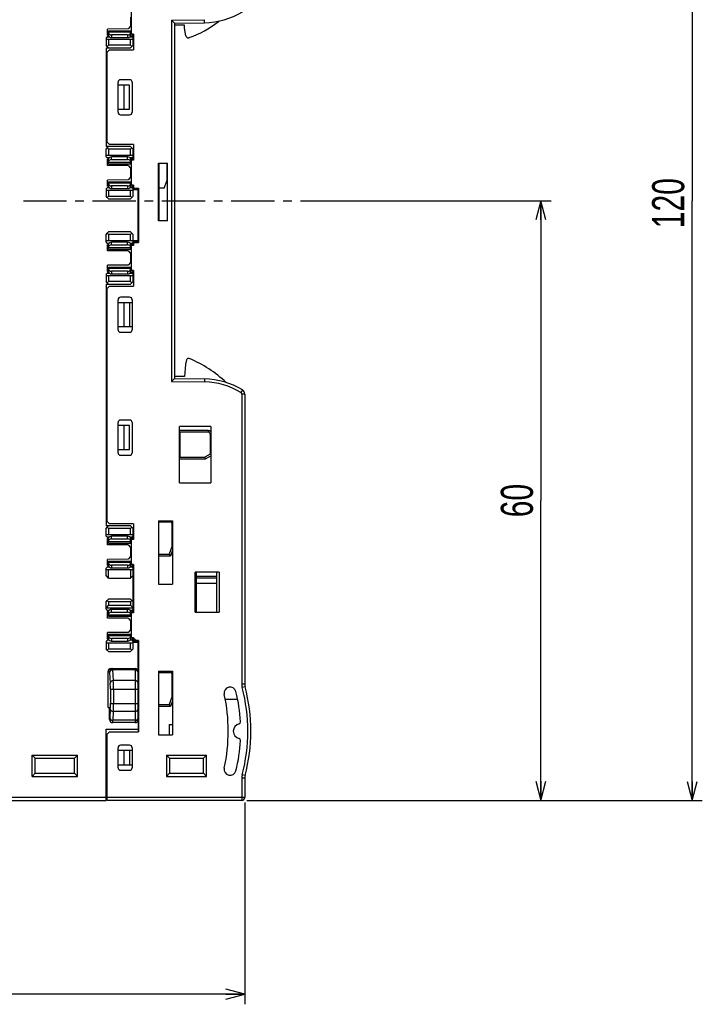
# Model space of a CAD drawing. Extents: x 0 to 183, y 0 to 176.
# Tile 29 of 32: x 115 to 183, y 0 to 98. Entities that reach past the tile are written whole.
import ezdxf

# ---------------------------------------------------------------- set-up
doc = ezdxf.new("R2010")
doc.units = 0
doc.header["$LTSCALE"] = 11.495753
doc.header["$MEASUREMENT"] = 0
doc.linetypes.add('CENTER', pattern=[0.6, 0.375, -0.075, 0.075, -0.075])
doc.layers.get('0').update_dxf_attribs({"linetype": 'CONTINUOUS'})
doc.layers.add('DEFAULT_1', color=7, linetype='CENTER')
doc.styles.add('TEXTSTYLE_2', font='txt', dxfattribs={"width": 0.7})
doc.dimstyles.new('DIMSTYLE_1', dxfattribs={"dimtxt": 3.2, "dimasz": 1.9, "dimexe": 1, "dimexo": 0.5, "dimgap": 0.8, "dimtad": 1, "dimdec": 3, "dimtxsty": 'TEXTSTYLE_2', "dimblk": 'OPEN', "dimblk1": 'OPEN', "dimblk2": 'OPEN', "dimcen": 0.09, "dimazin": 3, "dimtp": 0.001969, "dimtm": 0.001969, "dimtfac": 1, "dimtdec": 3, "dimtofl": 0, "dimtmove": 0, "dimatfit": 3, "dimtolj": 1})

# ---------------------------------------------------------------- blocks, each defined once
blk = doc.blocks.new('_OPEN')
at = {"color": 0, "linetype": 'BYBLOCK'}
for p, q in [((0, 0), (-1, 0.263)), ((-1, -0.263), (0, 0)), ((-1, 0), (0, 0))]:
    blk.add_line(p, q, dxfattribs=at)
blk = doc.blocks.new('*D1')
at = {"color": 2, "linetype": 'CONTINUOUS'}
for p, q in [((62, 25.641), (62, 1.833)), ((137.525, 20.15), (137.525, 1.833)), ((62, 1.833), (62, 0.033)), ((62, 1.033), (99.762, 1.033)), ((137.525, 1.033), (99.762, 1.033)), ((137.525, 1.833), (137.525, 0.033))]:
    blk.add_line(p, q, dxfattribs=at)
at = {"color": 2, "linetype": 'CONTINUOUS', "xscale": 1.9, "yscale": 1.9, "zscale": 1.9, "rotation": 180}
blk.add_blockref('_OPEN', (62, 1.033), dxfattribs=at)
at = {"color": 2, "linetype": 'CONTINUOUS', "xscale": 1.9, "yscale": 1.9, "zscale": 1.9}
blk.add_blockref('_OPEN', (137.525, 1.033), dxfattribs=at)
at = {"color": 2, "linetype": 'CONTINUOUS', "insert": (99.762, 5.033), "char_height": 3.2, "width": 4.48, "attachment_point": 2, "style": 'TEXTSTYLE_2'}
blk.add_mtext('76', dxfattribs=at)
blk = doc.blocks.new('*D3')
at = {"color": 2, "linetype": 'CONTINUOUS'}
for p, q in [((137.725, 139.851), (181.3, 139.851)), ((181.3, 139.851), (183.1, 139.851)), ((182.1, 139.851), (182.1, 80.101)), ((182.1, 20.351), (182.1, 80.101)), ((137.725, 20.351), (181.3, 20.351)), ((181.3, 20.351), (183.1, 20.351))]:
    blk.add_line(p, q, dxfattribs=at)
at = {"color": 2, "linetype": 'CONTINUOUS', "xscale": 1.9, "yscale": 1.9, "zscale": 1.9}
for p, rotation in [((182.1, 139.851), 90), ((182.1, 20.351), 270)]:
    blk.add_blockref('_OPEN', p, dxfattribs=dict(at, rotation=rotation))
at = {"color": 2, "linetype": 'CONTINUOUS', "insert": (178.1, 79.868), "char_height": 3.2, "width": 6.72, "attachment_point": 2, "rotation": 90, "style": 'TEXTSTYLE_2'}
blk.add_mtext('120', dxfattribs=at)
blk = doc.blocks.new('*D4')
at = {"color": 2, "linetype": 'CONTINUOUS'}
for p, q in [((146.934, 80.105), (166.228, 80.105)), ((166.228, 80.105), (168.028, 80.105)), ((167.028, 80.105), (167.028, 50.23)), ((167.028, 20.355), (167.028, 50.23)), ((137.725, 20.355), (166.228, 20.355)), ((166.228, 20.355), (168.028, 20.355))]:
    blk.add_line(p, q, dxfattribs=at)
at = {"color": 2, "linetype": 'CONTINUOUS', "xscale": 1.9, "yscale": 1.9, "zscale": 1.9}
for p, rotation in [((167.028, 80.105), 90), ((167.028, 20.355), 270)]:
    blk.add_blockref('_OPEN', p, dxfattribs=dict(at, rotation=rotation))
at = {"color": 2, "linetype": 'CONTINUOUS', "insert": (163.028, 50.23), "char_height": 3.2, "width": 4.48, "attachment_point": 2, "rotation": 90, "style": 'TEXTSTYLE_2'}
blk.add_mtext('60', dxfattribs=at)

msp = doc.modelspace()

# ---------------------------------------------------------------- linework, layer by layer
at = {"color": 7, "linetype": 'CONTINUOUS'}
for p, q in [((126.1996, 99.2007), (126.1996, 96.7002)), ((126.1496, 98.4007), (126.1496, 97.5009)), ((130.2248, 98.0955), (133.5194, 98.1527)), ((133.5249, 97.853), (133.5194, 98.1527)), ((125.8905, 97.2418), (123.8493, 97.2239)), ((123.8493, 96.6003), (123.8493, 97.2239)), ((126.1496, 97.5009), (125.8905, 97.2418)), ((126.1496, 97.5505), (126.1996, 97.5505)), ((130.5245, 97.8006), (130.2248, 98.0955)), ((130.2248, 98.0955), (130.2248, 62.106)), ((130.5249, 97.8006), (133.5249, 97.853)), ((130.5249, 97.8006), (130.5249, 62.4009)), ((131.5247, 97.6008), (130.5249, 97.6008)), ((131.525, 97.3004), (131.5247, 97.6008)), ((131.6559, 96.5569), (131.525, 97.3004)), ((123.9492, 96.6003), (123.6998, 96.3509)), ((123.6998, 96.3509), (123.6998, 95.6005)), ((123.6998, 96.2007), (126.3997, 96.2007)), ((123.8032, 96.4543), (124.0075, 96.4543)), ((123.8493, 96.9944), (123.9496, 96.971)), ((123.8493, 96.7774), (123.9496, 96.776)), ((123.8493, 96.7002), (123.9496, 96.7002)), ((123.9496, 96.6003), (123.8493, 96.6003)), ((123.9479, 96.8697), (123.9479, 96.971)), ((123.9496, 97.0523), (126.1996, 97.0523)), ((123.9496, 97.0523), (123.9496, 96.5679)), ((126.1496, 96.9007), (123.9496, 96.9007)), ((123.9496, 96.2007), (123.9496, 95.6005)), ((125.8496, 96.6437), (124.2493, 96.6437)), ((124.2493, 96.6437), (124.2493, 96.375)), ((124.2493, 96.375), (125.8496, 96.375)), ((125.8496, 96.6437), (125.8496, 96.375)), ((126.0914, 96.4543), (126.296, 96.4543)), ((126.1496, 96.5679), (126.1496, 97.0523)), ((126.1496, 96.703), (126.1996, 96.703)), ((126.1496, 95.6005), (126.1496, 96.2007)), ((126.1499, 96.6003), (126.296, 96.4543)), ((126.4497, 96.7002), (126.1582, 96.7002)), ((126.1582, 96.7002), (126.1582, 96.5921)), ((126.3997, 96.3509), (126.296, 96.4543)), ((126.3494, 96.7002), (126.3494, 96.4012)), ((126.4497, 96.3509), (126.3997, 96.3509)), ((126.3997, 95.6005), (126.3997, 96.3509)), ((126.4497, 96.2503), (126.3997, 96.2503)), ((126.4497, 96.7002), (126.4497, 95.1506)), ((123.8249, 95.4758), (123.6998, 95.6005)), ((123.6998, 95.3504), (126.1496, 95.3504)), ((123.6998, 95.3504), (123.6998, 85.5002)), ((123.8249, 95.4758), (123.9496, 95.6005)), ((123.8249, 95.4758), (123.9496, 95.3504)), ((126.1496, 95.6005), (123.9496, 95.6005)), ((126.2747, 95.4758), (126.1496, 95.6005)), ((126.2747, 95.4758), (126.1496, 95.3504)), ((126.2747, 95.4758), (126.3997, 95.6005)), ((123.7997, 94.5236), (123.6998, 94.5229)), ((124.0498, 95.1506), (123.7997, 94.9005)), ((123.7997, 85.9508), (123.7997, 94.9005)), ((124.0498, 95.1506), (126.4497, 95.1506)), ((123.6998, 94.0875), (123.7997, 94.0875)), ((123.6998, 92.6667), (123.7997, 92.666)), ((123.7997, 92.4524), (123.6998, 92.4538)), ((123.6998, 92.3256), (123.7997, 92.3256)), ((124.8997, 88.9254), (124.8997, 91.9253)), ((126.0397, 91.6256), (124.8997, 91.6256)), ((126.0497, 92.1754), (125.1499, 92.1754)), ((125.4999, 89.2257), (125.4999, 91.6256)), ((126.0397, 89.2257), (126.0397, 91.6256)), ((126.2998, 91.9253), (126.2998, 88.9254)), ((123.7997, 88.5257), (123.6998, 88.5257)), ((124.8997, 89.2257), (126.0397, 89.2257)), ((125.1499, 88.6752), (126.0497, 88.6752)), ((126.1496, 85.5002), (123.6998, 85.5002)), ((123.6998, 85.2508), (123.8249, 85.3755)), ((123.7997, 85.9508), (124.0498, 85.7007)), ((123.8249, 85.3755), (123.9496, 85.5002)), ((123.9496, 85.2508), (123.8249, 85.3755)), ((126.4497, 85.7007), (124.0498, 85.7007)), ((126.2747, 85.3755), (126.1496, 85.5002)), ((126.2747, 85.3755), (126.1496, 85.2508)), ((126.2747, 85.3755), (126.3997, 85.2508)), ((126.4497, 85.7007), (126.4497, 84.1504)), ((123.6998, 84.5005), (123.6998, 85.2508)), ((123.6998, 84.6507), (126.3997, 84.6507)), ((123.8032, 84.3971), (123.6998, 84.5005)), ((124.0075, 84.3971), (123.8032, 84.3971)), ((123.9492, 84.2511), (123.8032, 84.3971)), ((126.1496, 85.2508), (123.9496, 85.2508)), ((123.9496, 85.2508), (123.9496, 84.6507)), ((125.8496, 84.4757), (124.2493, 84.4757)), ((124.2493, 84.2076), (124.2493, 84.4757)), ((125.8496, 84.2076), (125.8496, 84.4757)), ((126.296, 84.3971), (126.0914, 84.3971)), ((126.1496, 84.6507), (126.1496, 85.2508)), ((126.1499, 84.2511), (126.296, 84.3971)), ((126.3997, 84.5005), (126.296, 84.3971)), ((126.3494, 84.1504), (126.3494, 84.4502)), ((126.3997, 84.5005), (126.3997, 85.2508)), ((126.4497, 84.6004), (126.3997, 84.6004)), ((126.4497, 84.5005), (126.3997, 84.5005)), ((123.9496, 84.2503), (123.8493, 84.2503)), ((123.8493, 83.6275), (123.8493, 84.2503)), ((123.9496, 84.1504), (123.8493, 84.1504)), ((123.8493, 84.074), (123.9496, 84.0747)), ((123.9496, 83.8804), (123.8493, 83.8562)), ((125.8905, 83.6096), (123.8493, 83.6275)), ((123.9479, 83.9816), (123.9479, 83.8804)), ((123.9496, 83.7984), (123.9496, 84.2827)), ((123.9496, 83.9506), (126.1496, 83.9506)), ((123.9496, 83.7984), (126.1996, 83.7984)), ((124.2493, 84.2076), (125.8496, 84.2076)), ((125.8905, 83.6096), (126.1496, 83.3505)), ((126.1496, 83.7984), (126.1496, 84.2827)), ((126.1996, 84.1484), (126.1496, 84.1484)), ((126.1582, 84.1504), (126.1582, 84.2586)), ((126.1582, 84.1504), (126.1992, 84.1504)), ((126.4497, 84.1504), (126.1996, 84.1504)), ((126.1996, 84.1504), (126.1996, 81.6507)), ((128.9246, 83.8507), (129.8248, 83.8507)), ((128.9246, 78.1009), (128.9246, 83.8507)), ((128.9746, 83.8507), (128.9746, 78.1009)), ((129.7749, 82.175), (129.7749, 83.8507)), ((129.8248, 78.1009), (129.8248, 83.8507)), ((126.1496, 82.4506), (125.8905, 82.1916)), ((126.1496, 83.3505), (126.1496, 82.4506)), ((126.1496, 83.3009), (126.1996, 83.3009)), ((126.1496, 82.5003), (126.1996, 82.5003)), ((123.9492, 81.5501), (123.8032, 81.404)), ((125.8905, 82.1916), (123.8493, 82.1736)), ((123.8493, 81.5508), (123.8493, 82.1736)), ((123.8493, 81.9449), (123.9496, 81.9208)), ((123.8493, 81.7272), (123.9496, 81.7265)), ((123.8493, 81.6507), (123.9496, 81.6507)), ((123.9496, 81.5508), (123.8493, 81.5508)), ((123.9479, 81.8195), (123.9479, 81.9208)), ((123.9496, 82.0028), (126.1996, 82.0028)), ((123.9496, 82.0028), (123.9496, 81.5184)), ((126.1496, 81.8505), (123.9496, 81.8505)), ((125.8496, 81.5935), (124.2493, 81.5935)), ((124.2493, 81.5935), (124.2493, 81.3255)), ((125.8496, 81.5935), (125.8496, 81.3255)), ((126.1496, 81.5184), (126.1496, 82.0028)), ((126.1496, 81.6527), (126.1996, 81.6527)), ((126.1499, 81.5501), (126.296, 81.404)), ((126.4497, 81.6507), (126.1582, 81.6507)), ((126.1582, 81.6507), (126.1582, 81.5425)), ((126.3494, 81.6507), (126.3494, 81.351)), ((126.4497, 81.6507), (126.4497, 81.3503)), ((129.4748, 81.3503), (129.7749, 82.175)), ((123.8032, 81.404), (123.6998, 81.3007)), ((123.6998, 81.3007), (123.6998, 80.5503)), ((123.6998, 81.1505), (126.3997, 81.1505)), ((123.8249, 80.4256), (123.6998, 80.5503)), ((124.0075, 81.404), (123.8032, 81.404)), ((123.8249, 80.4256), (123.9496, 80.5503)), ((123.9496, 81.1505), (123.9496, 80.5503)), ((123.9496, 80.5503), (126.1496, 80.5503)), ((124.2493, 81.3255), (125.8496, 81.3255)), ((126.296, 81.404), (126.0914, 81.404)), ((126.1496, 80.5503), (126.1496, 81.1505)), ((126.2747, 80.4256), (126.1496, 80.5503)), ((126.2747, 80.4256), (126.3997, 80.5503)), ((126.3997, 81.3007), (126.296, 81.404)), ((126.8996, 81.2008), (126.3994, 81.2008)), ((126.7494, 81.3007), (126.3997, 81.3007)), ((126.3997, 80.5503), (126.3997, 81.3007)), ((126.4497, 81.3503), (126.9499, 81.3503)), ((126.7494, 81.3503), (126.7494, 81.3007)), ((126.8996, 75.9504), (126.8996, 81.3503)), ((126.9499, 81.3503), (126.9499, 75.9504)), ((129.4748, 81.3503), (128.9746, 81.3503)), ((123.8249, 80.4256), (123.9496, 80.3009)), ((123.9496, 80.3009), (126.1496, 80.3009)), ((126.2747, 80.4256), (126.1496, 80.3009)), ((129.8248, 78.1009), (128.9246, 78.1009)), ((123.6998, 76.7504), (123.8249, 76.8758)), ((123.6998, 76.0007), (123.6998, 76.7504)), ((123.8249, 76.8758), (123.9496, 77.0005)), ((123.9496, 76.7504), (123.8249, 76.8758)), ((126.1496, 77.0005), (123.9496, 77.0005)), ((126.1496, 76.7504), (123.9496, 76.7504)), ((123.9496, 76.7504), (123.9496, 76.1503)), ((126.2747, 76.8758), (126.1496, 77.0005)), ((126.1496, 76.7504), (126.2747, 76.8758)), ((126.1496, 76.1503), (126.1496, 76.7504)), ((126.3997, 76.7504), (126.2747, 76.8758)), ((126.3997, 76.0007), (126.3997, 76.7504)), ((123.6998, 76.1503), (126.3997, 76.1503)), ((123.8032, 75.8967), (123.6998, 76.0007)), ((123.8032, 75.8967), (124.0075, 75.8967)), ((123.9492, 75.7513), (123.8032, 75.8967)), ((123.9496, 75.7506), (123.8493, 75.7506)), ((123.8493, 75.1271), (123.8493, 75.7506)), ((123.9496, 75.6507), (123.8493, 75.6507)), ((123.8493, 75.5742), (123.9496, 75.5749)), ((123.9496, 75.2986), (123.9496, 75.783)), ((125.8496, 75.9759), (124.2493, 75.9759)), ((124.2493, 75.7079), (124.2493, 75.9759)), ((124.2493, 75.7079), (125.8496, 75.7079)), ((125.8496, 75.7079), (125.8496, 75.9759)), ((126.0914, 75.8967), (126.296, 75.8967)), ((126.1496, 75.2986), (126.1496, 75.783)), ((126.1996, 75.6486), (126.1496, 75.6486)), ((126.1499, 75.7506), (126.296, 75.8967)), ((126.1582, 75.6507), (126.1582, 75.7589)), ((126.1582, 75.6507), (126.1992, 75.6507)), ((126.4497, 75.6507), (126.1996, 75.6507)), ((126.1996, 75.6507), (126.1996, 73.1503)), ((126.3997, 76.0007), (126.296, 75.8967)), ((126.3494, 75.6507), (126.3494, 75.9504)), ((126.8996, 76.1006), (126.3994, 76.1006)), ((126.7994, 76.0007), (126.3997, 76.0007)), ((126.4497, 75.9504), (126.9499, 75.9504)), ((126.4497, 75.9504), (126.4497, 75.6507)), ((126.7994, 75.9504), (126.7994, 76.0007)), ((123.9496, 75.3806), (123.8493, 75.3565)), ((125.8905, 75.1091), (123.8493, 75.1271)), ((123.9479, 75.4819), (123.9479, 75.3799)), ((123.9496, 75.4509), (126.1496, 75.4509)), ((123.9496, 75.2986), (126.1996, 75.2986)), ((125.8905, 75.1091), (126.1496, 74.8508)), ((126.1496, 74.8508), (126.1496, 73.9509)), ((126.1496, 74.8005), (126.1996, 74.8005)), ((125.8905, 73.6918), (123.8493, 73.6739)), ((123.8493, 73.0504), (123.8493, 73.6739)), ((126.1496, 73.9509), (125.8905, 73.6918)), ((126.1496, 74.0005), (126.1996, 74.0005)), ((123.8032, 72.9043), (123.6998, 72.8002)), ((123.6998, 72.8002), (123.6998, 72.0506)), ((123.6998, 72.6507), (126.3997, 72.6507)), ((123.9492, 73.0497), (123.8032, 72.9043)), ((123.8032, 72.9043), (124.0075, 72.9043)), ((123.8493, 73.4444), (123.9496, 73.4204)), ((123.8493, 73.2274), (123.9496, 73.226)), ((123.8493, 73.1503), (123.9496, 73.1503)), ((123.9496, 73.0504), (123.8493, 73.0504)), ((123.9479, 73.3197), (123.9479, 73.421)), ((123.9496, 73.5023), (126.1996, 73.5023)), ((123.9496, 73.5023), (123.9496, 73.018)), ((126.1496, 73.3507), (123.9496, 73.3507)), ((123.9496, 72.6507), (123.9496, 72.0506)), ((125.8496, 73.0938), (124.2493, 73.0938)), ((124.2493, 73.0938), (124.2493, 72.825)), ((124.2493, 72.825), (125.8496, 72.825)), ((125.8496, 73.0938), (125.8496, 72.825)), ((126.0914, 72.9043), (126.296, 72.9043)), ((126.1496, 73.018), (126.1496, 73.5023)), ((126.1496, 73.1523), (126.1996, 73.1523)), ((126.1496, 72.0506), (126.1496, 72.6507)), ((126.1499, 73.0504), (126.296, 72.9043)), ((126.4497, 73.1503), (126.1582, 73.1503)), ((126.1582, 73.1503), (126.1582, 73.0421)), ((126.3997, 72.8002), (126.296, 72.9043)), ((126.3494, 73.1503), (126.3494, 72.8505)), ((126.4497, 72.8002), (126.3997, 72.8002)), ((126.3997, 72.0506), (126.3997, 72.8002)), ((126.4497, 72.7003), (126.3997, 72.7003)), ((126.4497, 73.1503), (126.4497, 71.6007)), ((123.8249, 71.9259), (123.6998, 72.0506)), ((123.6998, 71.8005), (126.1496, 71.8005)), ((123.6998, 71.8005), (123.6998, 47.7006)), ((123.8249, 71.9259), (123.9496, 72.0506)), ((123.8249, 71.9259), (123.9496, 71.8005)), ((126.1496, 72.0506), (123.9496, 72.0506)), ((126.2747, 71.9259), (126.1496, 72.0506)), ((126.2747, 71.9259), (126.1496, 71.8005)), ((126.2747, 71.9259), (126.3997, 72.0506)), ((124.0498, 71.6007), (123.7997, 71.3505)), ((123.7997, 48.1506), (123.7997, 71.3505)), ((124.0498, 71.6007), (126.4497, 71.6007)), ((123.6998, 69.9753), (123.7997, 69.9753)), ((124.8997, 67.2509), (124.8997, 70.2509)), ((124.8997, 69.9753), (126.2998, 69.9753)), ((126.0497, 70.5003), (125.1499, 70.5003)), ((125.4999, 67.5754), (125.4999, 69.9753)), ((126.0397, 69.9753), (126.0397, 67.5754)), ((126.2998, 70.2509), (126.2998, 67.2509)), ((123.7997, 67.5754), (123.6998, 67.5754)), ((123.7997, 66.7217), (123.6998, 66.7196)), ((124.8997, 67.5754), (126.2998, 67.5754)), ((125.1499, 67.0007), (126.0497, 67.0007)), ((131.6018, 63.7789), (131.5247, 62.6007)), ((131.7248, 64.2523), (131.6094, 63.8216)), ((123.7997, 62.7047), (123.6998, 62.7061)), ((130.5245, 62.4002), (130.2248, 62.106)), ((130.2248, 62.106), (133.5194, 62.0481)), ((131.5247, 62.6007), (130.5249, 62.6007)), ((130.5249, 62.4009), (133.5249, 62.3485)), ((133.5249, 62.3485), (133.5194, 62.0481)), ((137.2842, 61.2612), (137.1285, 61.0049)), ((123.7997, 60.2049), (123.6998, 60.2064)), ((137.5246, 60.834), (137.2246, 60.834)), ((137.2246, 60.834), (137.2246, 31.9242)), ((137.5246, 60.834), (137.5246, 31.9242)), ((123.7997, 59.2045), (123.6998, 59.2066)), ((123.6998, 58.4259), (123.7997, 58.4259)), ((124.8997, 55.0008), (124.8997, 58.0008)), ((126.0497, 58.2509), (125.1499, 58.2509)), ((126.2998, 58.0008), (126.2998, 55.0008)), ((126.0397, 57.7259), (124.8997, 57.7259)), ((125.4999, 55.3253), (125.4999, 57.7259)), ((126.0397, 55.3253), (126.0397, 57.7259)), ((134.1247, 57.6005), (131.0248, 57.6005)), ((131.0248, 52.0008), (131.0248, 57.6005)), ((133.8749, 57.2008), (131.0248, 57.2008)), ((131.0248, 57.1003), (131.0744, 57.0506)), ((133.8749, 57.0506), (131.0747, 57.0506)), ((131.0747, 54.5509), (131.0747, 57.0506)), ((133.8749, 57.2008), (133.8749, 57.0506)), ((134.1247, 57.6005), (134.1247, 52.0008)), ((134.1243, 56.8508), (134.0747, 56.8508)), ((134.0747, 56.8508), (134.0747, 54.8506)), ((124.8997, 55.3253), (126.0397, 55.3253)), ((123.7997, 54.6253), (123.6998, 54.6253)), ((125.1499, 54.7507), (126.0497, 54.7507)), ((131.0248, 54.5006), (131.0744, 54.5502)), ((131.0248, 54.4007), (133.5951, 54.4007)), ((131.0747, 54.5509), (133.5552, 54.5509)), ((134.0747, 54.8506), (133.5552, 54.5509)), ((133.5951, 54.4007), (133.5552, 54.5502)), ((133.5951, 54.4007), (134.1247, 54.7059)), ((134.1243, 54.8217), (134.0747, 54.8506)), ((123.7997, 53.8963), (123.6998, 53.8949)), ((123.7997, 51.2794), (123.6998, 51.276)), ((131.0248, 52.0008), (134.1247, 52.0008)), ((123.6998, 48.8251), (123.7997, 48.8217)), ((123.7997, 48.555), (123.6998, 48.5564)), ((123.7997, 48.1506), (124.0498, 47.9004)), ((128.9246, 48.227), (130.3247, 48.2264)), ((128.9246, 48.227), (128.9246, 41.9005)), ((128.9246, 48.1506), (130.3247, 48.1506)), ((128.9746, 41.9005), (128.9746, 48.1499)), ((128.9746, 48.1003), (130.0746, 48.1003)), ((130.0746, 48.1003), (130.0746, 48.1499)), ((130.3247, 48.2264), (130.3247, 41.9005)), ((126.1496, 47.7006), (123.6998, 47.7006)), ((123.6998, 47.4505), (123.8249, 47.5753)), ((123.6998, 46.7009), (123.6998, 47.4505)), ((123.8249, 47.5753), (123.9496, 47.7006)), ((123.9496, 47.4505), (123.8249, 47.5753)), ((126.1496, 47.4505), (123.9496, 47.4505)), ((123.9496, 47.4505), (123.9496, 46.8504)), ((126.4497, 47.9004), (124.0498, 47.9004)), ((126.2747, 47.5753), (126.1496, 47.7006)), ((126.1496, 47.4505), (126.2747, 47.5753)), ((126.1496, 46.8504), (126.1496, 47.4505)), ((126.3997, 47.4505), (126.2747, 47.5753)), ((126.3997, 46.7009), (126.3997, 47.4505)), ((126.4497, 47.9004), (126.4497, 46.3509)), ((130.2748, 47.9004), (130.324, 47.9004)), ((130.2748, 45.7245), (130.2748, 47.9004)), ((123.6998, 46.8504), (126.3997, 46.8504)), ((123.8032, 46.5968), (123.6998, 46.7009)), ((124.0075, 46.5968), (123.8032, 46.5968)), ((123.9492, 46.4514), (123.8032, 46.5968)), ((123.9496, 46.4508), (123.8493, 46.4508)), ((123.8493, 45.8272), (123.8493, 46.4508)), ((123.9496, 46.3509), (123.8493, 46.3509)), ((123.8493, 46.2737), (123.9496, 46.2751)), ((123.9479, 46.1814), (123.9479, 46.0801)), ((123.9496, 45.9988), (123.9496, 46.4832)), ((123.9496, 46.1503), (126.1496, 46.1503)), ((125.8496, 46.6761), (124.2493, 46.6761)), ((124.2493, 46.4073), (124.2493, 46.6761)), ((124.2493, 46.4073), (125.8496, 46.4073)), ((125.8496, 46.4073), (125.8496, 46.6761)), ((126.296, 46.5968), (126.0914, 46.5968)), ((126.1496, 45.9988), (126.1496, 46.4832)), ((126.1996, 46.3488), (126.1496, 46.3488)), ((126.1499, 46.4508), (126.296, 46.5968)), ((126.1582, 46.3509), (126.1582, 46.459)), ((126.1582, 46.3509), (126.1992, 46.3509)), ((126.4497, 46.3509), (126.1996, 46.3509)), ((126.1996, 46.3509), (126.1996, 43.8504)), ((126.3997, 46.7009), (126.296, 46.5968)), ((126.3494, 46.3509), (126.3494, 46.6506)), ((126.4497, 46.8008), (126.3997, 46.8008)), ((126.4497, 46.7009), (126.3997, 46.7009)), ((123.9496, 46.0807), (123.8493, 46.0566)), ((125.8905, 45.8093), (123.8493, 45.8272)), ((123.9496, 45.9988), (126.1996, 45.9988)), ((125.8905, 45.8093), (126.1496, 45.5509)), ((126.1496, 45.5509), (126.1496, 44.6503)), ((126.1496, 45.5006), (126.1996, 45.5006)), ((130.2748, 45.7245), (129.9747, 44.9005)), ((130.3247, 45.2774), (130.1149, 44.7006)), ((130.2751, 45.7245), (130.324, 45.7163)), ((125.8905, 44.392), (123.8493, 44.374)), ((123.8493, 43.7505), (123.8493, 44.374)), ((123.9496, 44.2025), (126.1996, 44.2025)), ((123.9496, 44.2025), (123.9496, 43.7181)), ((126.1496, 44.6503), (125.8905, 44.392)), ((126.1496, 44.7006), (126.1996, 44.7006)), ((126.1496, 43.7181), (126.1496, 44.2025)), ((128.9246, 44.6007), (128.9746, 44.6014)), ((128.9746, 44.9005), (129.9747, 44.9005)), ((130.1149, 44.7006), (128.9746, 44.7006)), ((129.9747, 44.9005), (130.1149, 44.7006)), ((123.8032, 43.6044), (123.6998, 43.5004)), ((123.6998, 42.7507), (123.6998, 43.5004)), ((123.6998, 43.3509), (126.3997, 43.3509)), ((123.9492, 43.7498), (123.8032, 43.6044)), ((124.0075, 43.6044), (123.8032, 43.6044)), ((123.8493, 44.1446), (123.9496, 44.1205)), ((123.8493, 43.9269), (123.9496, 43.9262)), ((123.8493, 43.8504), (123.9496, 43.8504)), ((123.9496, 43.7505), (123.8493, 43.7505)), ((123.9479, 44.0192), (123.9479, 44.1212)), ((126.1496, 44.0509), (123.9496, 44.0509)), ((123.9496, 42.5006), (123.9496, 43.3509)), ((125.8496, 43.7932), (124.2493, 43.7932)), ((124.2493, 43.7932), (124.2493, 43.5252)), ((124.2493, 43.5252), (125.8496, 43.5252)), ((125.8496, 43.7932), (125.8496, 43.5252)), ((126.296, 43.6044), (126.0914, 43.6044)), ((126.1496, 43.8525), (126.1996, 43.8525)), ((126.1496, 43.3509), (126.1496, 42.5006)), ((126.1499, 43.7505), (126.296, 43.6044)), ((126.4497, 43.8504), (126.1582, 43.8504)), ((126.1582, 43.8504), (126.1582, 43.7422)), ((126.3997, 43.5004), (126.296, 43.6044)), ((126.3494, 43.8504), (126.3494, 43.5507)), ((126.4497, 43.5004), (126.3997, 43.5004)), ((126.3997, 39.4007), (126.3997, 43.5004)), ((126.4497, 43.4005), (126.3997, 43.4005)), ((126.4497, 43.8504), (126.4497, 39.0507)), ((123.9496, 42.5006), (123.6998, 42.7507)), ((123.9496, 42.5006), (126.1496, 42.5006)), ((126.3997, 42.7507), (126.1496, 42.5006)), ((126.4497, 42.3966), (126.3997, 42.3959)), ((134.9749, 43.1008), (132.5747, 43.1008)), ((132.5747, 39.1003), (132.5747, 43.1008)), ((132.7246, 39.1003), (132.7246, 43.1008)), ((132.7246, 42.6832), (134.7248, 42.6832)), ((132.7246, 42.542), (134.7248, 42.542)), ((134.7248, 39.1003), (134.7248, 43.1008)), ((134.9749, 43.1008), (134.9749, 39.1003)), ((128.9246, 41.9005), (130.3247, 41.9005)), ((132.7246, 42.0004), (134.7248, 42.0004)), ((123.6998, 40.1504), (123.8249, 40.2758)), ((123.8249, 40.2758), (123.9496, 40.4005)), ((123.9496, 40.1504), (123.8249, 40.2758)), ((126.1496, 40.4005), (123.9496, 40.4005)), ((126.2747, 40.2758), (126.1496, 40.4005)), ((126.1496, 40.1504), (126.2747, 40.2758)), ((126.3997, 40.1504), (126.2747, 40.2758)), ((126.4497, 40.5045), (126.3997, 40.5052)), ((123.6998, 39.4007), (123.6998, 40.1504)), ((123.9496, 39.8003), (123.6998, 39.5502)), ((123.6998, 39.5502), (126.3997, 39.5502)), ((123.8032, 39.2967), (123.6998, 39.4007)), ((123.8032, 39.2967), (124.0075, 39.2967)), ((123.9492, 39.1513), (123.8032, 39.2967)), ((126.1496, 40.1504), (123.9496, 40.1504)), ((123.9496, 40.1504), (123.9496, 39.8003)), ((123.9496, 39.8003), (126.1496, 39.8003)), ((125.8496, 39.3759), (124.2493, 39.3759)), ((124.2493, 39.1079), (124.2493, 39.3759)), ((125.8496, 39.1079), (125.8496, 39.3759)), ((126.0914, 39.2967), (126.296, 39.2967)), ((126.1496, 40.1504), (126.1496, 39.8003)), ((126.1496, 39.8003), (126.3997, 39.5502)), ((126.1499, 39.1506), (126.296, 39.2967)), ((126.3997, 39.4007), (126.296, 39.2967)), ((126.3494, 39.0507), (126.3494, 39.3504)), ((126.4497, 39.5006), (126.3997, 39.5006)), ((126.4497, 39.4007), (126.3997, 39.4007)), ((123.9496, 39.1506), (123.8493, 39.1506)), ((123.8493, 38.527), (123.8493, 39.1506)), ((123.9496, 39.0507), (123.8493, 39.0507)), ((123.8493, 38.9742), (123.9496, 38.9749)), ((123.9496, 38.7806), (123.8493, 38.7565)), ((125.8905, 38.5091), (123.8493, 38.527)), ((123.9479, 38.8819), (123.9479, 38.7799)), ((123.9496, 38.6986), (123.9496, 39.183)), ((123.9496, 38.8509), (126.1496, 38.8509)), ((123.9496, 38.6986), (126.1996, 38.6986)), ((124.2493, 39.1079), (125.8496, 39.1079)), ((125.8905, 38.5091), (126.1496, 38.2507)), ((126.1496, 38.6986), (126.1496, 39.183)), ((126.1996, 39.0486), (126.1496, 39.0486)), ((126.1582, 39.0507), (126.1582, 39.1589)), ((126.1582, 39.0507), (126.1992, 39.0507)), ((126.4497, 39.0507), (126.1996, 39.0507)), ((126.1996, 39.0507), (126.1996, 36.5502)), ((132.5747, 39.1003), (134.9749, 39.1003)), ((126.1496, 37.3509), (125.8905, 37.0918)), ((126.1496, 38.2507), (126.1496, 37.3509)), ((126.1496, 38.2004), (126.1996, 38.2004)), ((126.1496, 37.4005), (126.1996, 37.4005)), ((123.9492, 36.4497), (123.8032, 36.3042)), ((125.8905, 37.0918), (123.8493, 37.0739)), ((123.8493, 36.4503), (123.8493, 37.0739)), ((123.8493, 36.8445), (123.9496, 36.8203)), ((123.8493, 36.6274), (123.9496, 36.6261)), ((123.8493, 36.5502), (123.9496, 36.5502)), ((123.9496, 36.4503), (123.8493, 36.4503)), ((123.9479, 36.7198), (123.9479, 36.821)), ((123.9496, 36.9023), (126.1996, 36.9023)), ((123.9496, 36.9023), (123.9496, 36.4179)), ((126.1496, 36.7508), (123.9496, 36.7508)), ((125.8496, 36.4938), (124.2493, 36.4938)), ((124.2493, 36.4938), (124.2493, 36.225)), ((125.8496, 36.4938), (125.8496, 36.225)), ((126.1496, 36.4179), (126.1496, 36.9023)), ((126.1496, 36.5523), (126.1996, 36.5523)), ((126.1499, 36.4503), (126.296, 36.3042)), ((126.4497, 36.5502), (126.1582, 36.5502)), ((126.1582, 36.5502), (126.1582, 36.4421)), ((126.3494, 36.5502), (126.3494, 36.2505)), ((126.4497, 36.3008), (126.4497, 36.553)), ((126.6998, 36.3008), (126.4497, 36.5502)), ((123.8032, 36.3042), (123.6998, 36.2009)), ((123.6998, 36.2009), (123.6998, 35.4506)), ((123.6998, 36.0507), (126.3997, 36.0507)), ((123.8249, 35.3259), (123.6998, 35.4506)), ((124.0075, 36.3042), (123.8032, 36.3042)), ((123.8249, 35.3259), (123.9496, 35.4506)), ((123.8249, 35.3259), (123.9496, 35.2004)), ((123.9496, 36.0507), (123.9496, 35.4506)), ((123.9496, 35.4506), (126.1496, 35.4506)), ((124.2493, 36.225), (125.8496, 36.225)), ((126.296, 36.3042), (126.0914, 36.3042)), ((126.1496, 35.4506), (126.1496, 36.0507)), ((126.2747, 35.3259), (126.1496, 35.4506)), ((126.2747, 35.3259), (126.1496, 35.2004)), ((126.2747, 35.3259), (126.3997, 35.4506)), ((126.3997, 36.2009), (126.296, 36.3042)), ((126.7494, 36.2009), (126.3997, 36.2009)), ((126.3997, 35.4506), (126.3997, 36.2009)), ((126.8996, 36.1003), (126.3997, 36.1003)), ((126.9499, 36.3008), (126.4497, 36.3008)), ((126.7494, 36.3008), (126.7494, 36.2009)), ((126.8996, 28.4005), (126.8996, 36.3008)), ((126.9499, 36.3008), (126.9499, 27.2003)), ((123.9496, 35.2004), (126.1496, 35.2004)), ((124.2, 33.5007), (126.5999, 33.5007)), ((124.3499, 33.4952), (124.3485, 33.4993)), ((124.3526, 33.4765), (124.3499, 33.4952)), ((124.3554, 33.4469), (124.3526, 33.4765)), ((124.3599, 33.358), (124.3554, 33.4469)), ((126.5999, 33.5007), (126.5999, 28.1008)), ((123.8996, 33.2002), (124.0474, 33.2002)), ((123.8996, 29.6008), (123.8996, 33.2002)), ((124.0602, 33.101), (124.1222, 32.0344)), ((126.5999, 33.358), (124.3599, 33.358)), ((124.3599, 33.358), (124.4219, 32.2921)), ((128.9246, 33.2271), (130.3247, 33.2257)), ((128.9246, 33.2271), (128.9246, 26.9005)), ((128.9246, 33.1506), (130.3247, 33.1506)), ((128.9746, 26.9005), (128.9746, 33.1499)), ((128.9746, 33.1003), (130.0746, 33.1003)), ((130.0746, 33.1003), (130.0746, 33.1499)), ((130.2748, 32.9005), (130.324, 32.9005)), ((130.2748, 30.7246), (130.2748, 32.9005)), ((130.3247, 33.2257), (130.3247, 26.9005)), ((124.1339, 31.4343), (126.8996, 31.4343)), ((124.1339, 31.4343), (124.1339, 29.9935)), ((126.5999, 32.2921), (124.4219, 32.2921)), ((124.434, 31.4343), (124.434, 29.9935)), ((137.5246, 31.9242), (137.2246, 31.9242)), ((137.557, 31.6713), (137.2669, 31.5955)), ((130.2748, 30.7246), (129.9747, 29.9005)), ((130.2751, 30.7246), (130.324, 30.7163)), ((123.8996, 29.6008), (124.0567, 29.6008)), ((124.0567, 28.4005), (124.0567, 29.6008)), ((124.1253, 29.4568), (124.0881, 28.5645)), ((124.1339, 29.9935), (126.8996, 29.9935)), ((128.9746, 29.9005), (129.9747, 29.9005)), ((130.1149, 29.7007), (128.9746, 29.7007)), ((129.9747, 29.9005), (130.1149, 29.7007)), ((130.3247, 30.2774), (130.1149, 29.7007)), ((136.8212, 30.4008), (135.5837, 30.4008)), ((124.425, 29.2274), (124.3881, 28.3344)), ((126.5999, 29.2274), (124.425, 29.2274)), ((126.9499, 29.3507), (126.8996, 29.3507)), ((128.9746, 29.3507), (128.9246, 29.3507)), ((124.0726, 28.4005), (124.0567, 28.4005)), ((126.5999, 28.1008), (124.3571, 28.1008)), ((126.5999, 28.3344), (124.3881, 28.3344)), ((126.9499, 28.3502), (126.8955, 28.3502)), ((126.8996, 28.3991), (126.8996, 27.2003)), ((128.9746, 28.3502), (128.9246, 28.3502)), ((129.9747, 27.9003), (130.3247, 27.9003)), ((129.9747, 27.9003), (129.9747, 26.9005)), ((123.6998, 27.4504), (126.8996, 27.4504)), ((123.6998, 20.3507), (123.6998, 27.4504)), ((124.0498, 27.2003), (123.7997, 26.9508)), ((123.7997, 20.3507), (123.7997, 26.9508)), ((124.0498, 27.2003), (126.9499, 27.2003)), ((128.9246, 26.9005), (130.3247, 26.9005)), ((124.8997, 23.6008), (124.8997, 25.6003)), ((126.0497, 25.8505), (125.1499, 25.8505)), ((126.2998, 25.6003), (126.2998, 23.6008)), ((116.3497, 24.8507), (120.8497, 24.8507)), ((116.3497, 24.8507), (116.6494, 24.551)), ((116.3497, 22.7506), (116.3497, 24.8507)), ((116.6498, 24.5503), (120.5496, 24.5503)), ((116.6498, 23.0503), (116.6498, 24.5503)), ((120.5496, 23.0503), (120.5496, 24.5503)), ((120.8497, 24.8507), (120.55, 24.551)), ((120.8497, 22.7506), (120.8497, 24.8507)), ((123.6998, 25.3503), (123.7997, 25.3503)), ((124.8997, 25.3503), (126.2998, 25.3503)), ((125.4999, 23.8502), (125.4999, 25.3503)), ((126.0397, 25.3503), (126.0397, 23.8502)), ((129.7246, 24.8507), (133.7247, 24.8507)), ((129.7246, 24.8507), (130.0243, 24.551)), ((129.7246, 24.8507), (129.7246, 22.7506)), ((130.0247, 24.5503), (133.4246, 24.5503)), ((130.0247, 24.5503), (130.0247, 23.0503)), ((133.4246, 23.0503), (133.4246, 24.5503)), ((133.7247, 24.8507), (133.425, 24.551)), ((133.7247, 22.7506), (133.7247, 24.8507)), ((123.7997, 23.8502), (123.6998, 23.8502)), ((126.2998, 23.8502), (124.8997, 23.8502)), ((116.3497, 22.7506), (116.6494, 23.0503)), ((116.3497, 22.7506), (120.8497, 22.7506)), ((116.6498, 23.0503), (120.5496, 23.0503)), ((120.8497, 22.7506), (120.55, 23.0503)), ((125.1499, 23.3507), (126.0497, 23.3507)), ((129.7246, 22.7506), (130.0243, 23.0503)), ((129.7246, 22.7506), (133.7247, 22.7506)), ((130.0247, 23.0503), (133.4246, 23.0503)), ((133.7247, 22.7506), (133.425, 23.0503)), ((137.5246, 22.5769), (137.2246, 22.5769)), ((137.2246, 22.5769), (137.2246, 20.3507)), ((137.557, 22.8298), (137.2669, 22.9056)), ((137.5246, 22.5769), (137.5246, 20.6504)), ((123.6998, 22.1505), (123.7997, 22.1505)), ((123.6998, 20.6504), (89.7739, 20.6504)), ((123.6998, 21.5503), (123.7997, 21.5503)), ((137.5246, 20.6504), (123.7997, 20.6504)), ((84.6631, 20.3507), (123.6998, 20.3507)), ((137.2246, 20.3507), (123.7997, 20.3507))]:
    msp.add_line(p, q, dxfattribs=at)
for centre, radius, start, end in [((133.3928, 105.3563), 7.5045, 271.008448, 301.2344), ((128.2322, 106.6848), 10.9816, 289.997638, 307.271701), ((125.1496, 91.9256), 0.2499, 89.943423, 180.048495), ((126.05, 91.9256), 0.2498, 359.944606, 90.055394), ((125.15, 88.9255), 0.2503, 180.043078, 269.95692), ((126.0495, 88.9255), 0.2503, 270.044263, 359.96382), ((125.1496, 67.2506), 0.2499, 179.945153, 270.054847), ((126.05, 67.2506), 0.2499, 269.946336, 0.061746), ((127.2216, 53.0323), 12.3159, 46.706595, 67.192856), ((133.394, 54.8498), 7.1994, 58.753878, 89.002515), ((133.3934, 54.8512), 7.4985, 58.743005, 88.995291), ((137.0255, 60.8344), 0.4992, 359.961813, 58.78334), ((125.1501, 58.0006), 0.2503, 90.048616, 179.951384), ((126.0495, 58.0006), 0.2503, 0.041718, 89.9502), ((133.875, 56.8524), 0.3484, 44.223712, 90.013501), ((133.8748, 56.8507), 0.2, 0.041063, 89.959418), ((125.1496, 55.0006), 0.2499, 179.945153, 270.054847), ((126.05, 55.0005), 0.2499, 269.946336, 0.061746), ((130.0747, 47.9002), 0.2, 0.063614, 90.039036), ((124.2001, 33.2002), 0.3005, 90.010777, 179.989017), ((124.3476, 33.2005), 0.3002, 90.016362, 180.050751), ((126.5995, 33.2006), 0.3001, 359.934692, 89.929757), ((130.0747, 32.9003), 0.2, 0.063614, 90.039036), ((111.6843, 31.4988), 12.4497, 359.703132, 2.465705), ((97.9887, 31.524), 26.445, 359.805738, 1.664512), ((136.0638, 31.0509), 0.5999, 13.784368, 192.371586), ((138.5318, 31.9256), 1.3072, 180.064296, 194.627583), ((120.6249, 27.2506), 17.1999, 345.367662, 14.632338), ((138.5354, 31.9251), 1.0107, 180.053044, 194.543209), ((120.6273, 27.2505), 17.4974, 345.3655, 14.6345), ((118.6912, 27.2506), 17.1836, 347.661944, 12.338056), ((120.6611, 27.2559), 16.4632, 3.234578, 13.838844), ((110.1676, 29.9399), 13.9664, 358.0177, 0.220071), ((95.9888, 29.9167), 28.4449, 358.611389, 0.154856), ((124.3573, 28.4013), 0.3006, 180.159137, 269.974558), ((124.3723, 28.4005), 0.2997, 180.000941, 269.998033), ((126.5997, 28.4007), 0.2999, 270.041502, 359.959537), ((137.1247, 27.2505), 0.7498, 103.767865, 256.232135), ((125.1496, 25.6006), 0.2499, 89.945153, 180.054848), ((126.05, 25.6006), 0.2499, 359.938254, 90.053663), ((120.6607, 27.2452), 16.4637, 346.161304, 356.765269), ((125.1496, 23.6006), 0.2499, 179.945152, 270.054847), ((126.05, 23.6006), 0.2499, 269.946337, 0.061746), ((136.0639, 23.4503), 0.5999, 167.634903, 346.205765), ((138.5318, 22.5755), 1.3073, 165.372799, 179.936882), ((138.5352, 22.576), 1.0105, 165.45539, 179.948417), ((137.2246, 20.6507), 0.3, 269.987663, 359.94494)]:
    msp.add_arc(centre, radius, start, end, dxfattribs=at)
for points in [[(134.8826, 97.946), (134.9136, 97.9694), (134.9436, 97.9942), (134.9725, 98.0197)], [(123.9496, 96.836), (123.9496, 96.7299), (124.0836, 96.6437), (124.2493, 96.6437)], [(123.9496, 96.5679), (123.9496, 96.4618), (124.0836, 96.375), (124.2493, 96.375)], [(125.8496, 96.6437), (126.0153, 96.6437), (126.1496, 96.7299), (126.1496, 96.836)], [(125.8496, 96.375), (126.0153, 96.375), (126.1496, 96.4618), (126.1496, 96.5679)], [(126.1493, 96.7037), (126.1513, 96.7009), (126.1548, 96.6996), (126.1579, 96.7009)], [(124.2493, 84.4757), (124.0836, 84.4757), (123.9496, 84.3895), (123.9496, 84.2827)], [(126.1496, 84.2827), (126.1496, 84.3895), (126.0153, 84.4757), (125.8496, 84.4757)], [(124.2493, 84.2076), (124.0836, 84.2076), (123.9496, 84.1215), (123.9496, 84.0147)], [(126.1496, 84.0147), (126.1496, 84.1215), (126.0153, 84.2076), (125.8496, 84.2076)], [(126.1579, 84.1504), (126.1548, 84.1511), (126.1513, 84.1504), (126.1493, 84.1477)], [(123.9496, 81.7864), (123.9496, 81.6796), (124.0836, 81.5935), (124.2493, 81.5935)], [(123.9496, 81.5184), (123.9496, 81.4116), (124.0836, 81.3255), (124.2493, 81.3255)], [(125.8496, 81.5935), (126.0153, 81.5935), (126.1496, 81.6796), (126.1496, 81.7864)], [(125.8496, 81.3255), (126.0153, 81.3255), (126.1496, 81.4116), (126.1496, 81.5184)], [(126.1493, 81.6534), (126.1513, 81.6507), (126.1548, 81.65), (126.1579, 81.6507)], [(124.2493, 75.9759), (124.0836, 75.9759), (123.9496, 75.8898), (123.9496, 75.783)], [(124.2493, 75.7079), (124.0836, 75.7079), (123.9496, 75.6211), (123.9496, 75.515)], [(126.1496, 75.783), (126.1496, 75.8898), (126.0153, 75.9759), (125.8496, 75.9759)], [(126.1496, 75.515), (126.1496, 75.6211), (126.0153, 75.7079), (125.8496, 75.7079)], [(126.1579, 75.65), (126.1548, 75.6514), (126.1513, 75.65), (126.1493, 75.6473)], [(123.9496, 73.286), (123.9496, 73.1799), (124.0836, 73.0938), (124.2493, 73.0938)], [(123.9496, 73.018), (123.9496, 72.9119), (124.0836, 72.825), (124.2493, 72.825)], [(125.8496, 73.0938), (126.0153, 73.0938), (126.1496, 73.1799), (126.1496, 73.286)], [(125.8496, 72.825), (126.0153, 72.825), (126.1496, 72.9119), (126.1496, 73.018)], [(126.1493, 73.1537), (126.1513, 73.1509), (126.1548, 73.1496), (126.1579, 73.1509)], [(125.1499, 70.5003), (125.0117, 70.5003), (124.8997, 70.3887), (124.8997, 70.2509)], [(126.2998, 70.2509), (126.2998, 70.3887), (126.1879, 70.5003), (126.0497, 70.5003)], [(131.6094, 63.8216), (131.6056, 63.8078), (131.6032, 63.7934), (131.6018, 63.7789)], [(137.2246, 60.834), (137.2246, 60.9036), (137.1884, 60.9691), (137.1285, 61.0049)], [(124.2493, 46.6761), (124.0836, 46.6761), (123.9496, 46.5892), (123.9496, 46.4832)], [(124.2493, 46.4073), (124.0836, 46.4073), (123.9496, 46.3212), (123.9496, 46.2151)], [(126.1496, 46.4832), (126.1496, 46.5892), (126.0153, 46.6761), (125.8496, 46.6761)], [(126.1496, 46.2151), (126.1496, 46.3212), (126.0153, 46.4073), (125.8496, 46.4073)], [(126.1579, 46.3502), (126.1548, 46.3515), (126.1513, 46.3502), (126.1493, 46.3474)], [(123.9496, 43.9861), (123.9496, 43.88), (124.0836, 43.7932), (124.2493, 43.7932)], [(123.9496, 43.7181), (123.9496, 43.612), (124.0836, 43.5252), (124.2493, 43.5252)], [(125.8496, 43.7932), (126.0153, 43.7932), (126.1496, 43.88), (126.1496, 43.9861)], [(125.8496, 43.5252), (126.0153, 43.5252), (126.1496, 43.612), (126.1496, 43.7181)], [(126.1493, 43.8538), (126.1513, 43.8511), (126.1548, 43.8497), (126.1579, 43.8511)], [(132.5747, 42.7728), (132.6274, 42.7893), (132.6777, 42.8128), (132.7249, 42.8417)], [(132.7249, 42.0541), (132.6777, 42.0831), (132.6274, 42.1065), (132.5747, 42.123)], [(132.5747, 41.4781), (132.6274, 41.4946), (132.6777, 41.5181), (132.7249, 41.547)], [(132.7249, 40.7595), (132.6777, 40.7884), (132.6274, 40.8118), (132.5747, 40.8284)], [(132.5747, 40.1834), (132.6274, 40.2), (132.6777, 40.2234), (132.7249, 40.2524)], [(124.2493, 39.3759), (124.0836, 39.3759), (123.9496, 39.2898), (123.9496, 39.183)], [(126.1496, 39.183), (126.1496, 39.2898), (126.0153, 39.3759), (125.8496, 39.3759)], [(132.7249, 39.4648), (132.6777, 39.4937), (132.6271, 39.5172), (132.5744, 39.5337)], [(124.2493, 39.1079), (124.0836, 39.1079), (123.9496, 39.0211), (123.9496, 38.9149)], [(126.1496, 38.9149), (126.1496, 39.0211), (126.0153, 39.1079), (125.8496, 39.1079)], [(126.1579, 39.05), (126.1548, 39.0514), (126.1513, 39.05), (126.1493, 39.0472)], [(123.9496, 36.686), (123.9496, 36.5799), (124.0836, 36.4938), (124.2493, 36.4938)], [(123.9496, 36.4179), (123.9496, 36.3118), (124.0836, 36.225), (124.2493, 36.225)], [(125.8496, 36.4938), (126.0153, 36.4938), (126.1496, 36.5799), (126.1496, 36.686)], [(125.8496, 36.225), (126.0153, 36.225), (126.1496, 36.3118), (126.1496, 36.4179)], [(126.1493, 36.5537), (126.1513, 36.5509), (126.1548, 36.5496), (126.1579, 36.5509)], [(124.0602, 33.101), (124.0564, 33.1658), (124.0519, 33.2002), (124.0474, 33.2002)], [(124.3599, 33.358), (124.1966, 33.3553), (124.0629, 33.2409), (124.0602, 33.101)], [(126.8996, 33.101), (126.8996, 33.2429), (126.7653, 33.358), (126.5999, 33.358)], [(124.4219, 32.2921), (124.2586, 32.2894), (124.1253, 32.175), (124.1222, 32.0344)], [(126.8996, 32.0344), (126.8996, 32.177), (126.7653, 32.2921), (126.5999, 32.2921)], [(124.1253, 29.4568), (124.1291, 29.3321), (124.2621, 29.2301), (124.425, 29.2274)], [(126.5999, 29.2274), (126.7653, 29.2274), (126.8996, 29.33), (126.8996, 29.4568)], [(124.0726, 28.4005), (124.0781, 28.4005), (124.0839, 28.4584), (124.0881, 28.5645)], [(124.0881, 28.5645), (124.0919, 28.4391), (124.2248, 28.3372), (124.3881, 28.3344)], [(126.5999, 28.3344), (126.7653, 28.3344), (126.8996, 28.4377), (126.8996, 28.5645)], [(136.9462, 27.9788), (137.0399, 28.0023), (137.1036, 28.0884), (137.0981, 28.1849)], [(137.0981, 26.3162), (137.1036, 26.4127), (137.0399, 26.4995), (136.9462, 26.5223)]]:
    msp.add_open_spline(points, degree=3, dxfattribs=at)
for points, knots in [([(131.6559, 96.5569), (131.68, 96.4212), (131.8096, 96.3302), (131.9457, 96.3543), (131.9601, 96.3571), (131.9742, 96.3605), (131.9877, 96.3654)], [0, 0, 0, 0, 1, 1, 1, 2, 2, 2, 2]), ([(131.9956, 64.3853), (131.8936, 64.4279), (131.7765, 64.3797), (131.7334, 64.2778), (131.73, 64.2695), (131.7272, 64.2612), (131.7248, 64.2523)], [0, 0, 0, 0, 1, 1, 1, 2, 2, 2, 2]), ([(124.3723, 28.1008), (124.3737, 28.1022), (124.3743, 28.1042), (124.3743, 28.1042), (124.3743, 28.1042), (124.3761, 28.1125), (124.3761, 28.1125), (124.3761, 28.1125), (124.3785, 28.1332), (124.3785, 28.1332), (124.3785, 28.1332), (124.383, 28.2028), (124.383, 28.2028), (124.383, 28.2028), (124.3881, 28.3344), (124.3881, 28.3344)], [0, 0, 0, 0, 1, 1, 1, 2, 2, 2, 3, 3, 3, 4, 4, 4, 5, 5, 5, 5])]:
    msp.add_open_spline(points, degree=3, knots=knots, dxfattribs=at)
at = {"layer": 'DEFAULT_1', "color": 2, "linetype": 'CENTER'}
msp.add_line((115.4667, 80.1035), (147.4667, 80.1035), dxfattribs=at)

# ---------------------------------------------------------------- dimensions: what is measured, and where the dimension line sits
at = {"color": 2, "linetype": 'CONTINUOUS'}
for base, p1, p2, angle, text, picture, middle in [((182.0998, 139.8506), (137.2246, 20.3507), (137.2246, 139.8506), 90, '120', '*D3', (182.0998, 80.0076)), ((167.0278, 80.1046), (137.2249, 20.3547), (146.4343, 80.1046), 90, '60', '*D4', (167.0278, 50.2297)), ((61.9999, 1.0327), (137.5246, 20.6504), (61.9999, 26.1413), 180, '76', '*D1', (99.7623, 1.0327))]:
    dim = msp.add_linear_dim(base=base, p1=p1, p2=p2, angle=angle, text=text, dimstyle='DIMSTYLE_1', dxfattribs=at)
    dim.commit()
    dim.dimension.update_dxf_attribs({"geometry": picture, "text_midpoint": middle, "dimtype": 160})

doc.saveas('drawing.dxf')
